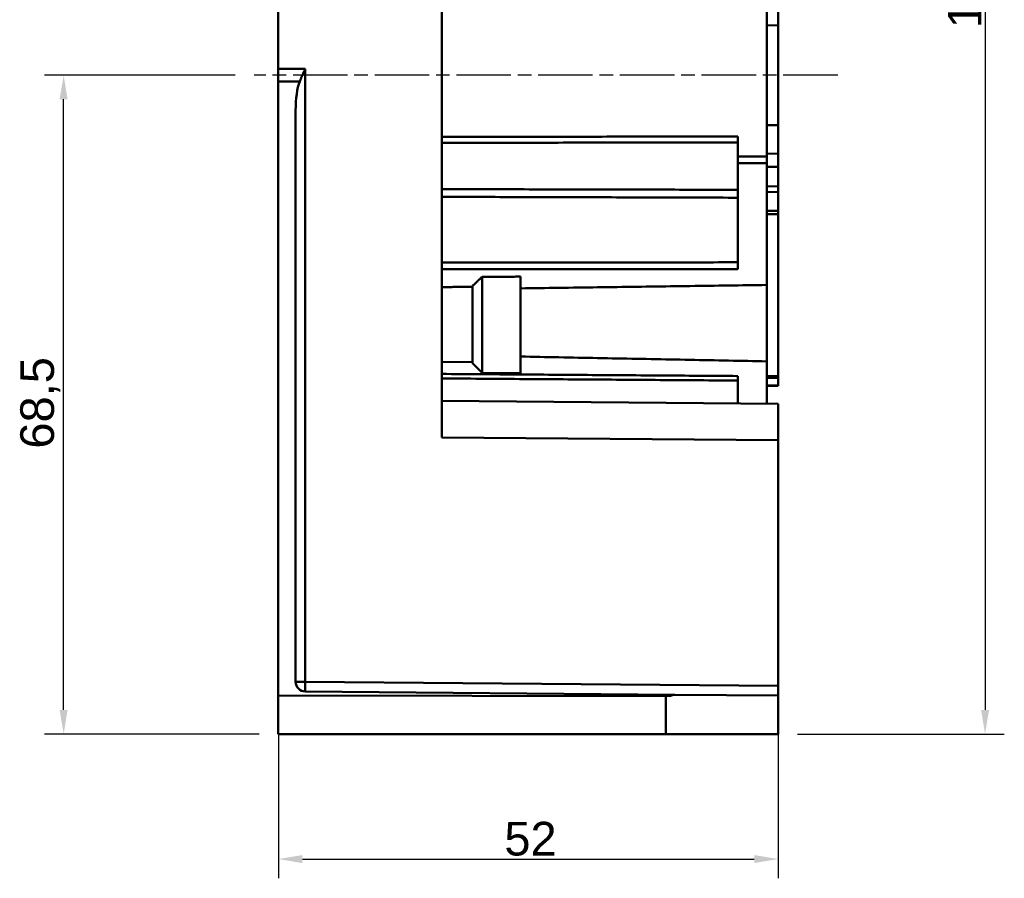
# Model space of a CAD drawing. Header units: millimetres. Extents: x 50 to 454, y 72 to 392.
# Tile 23 of 26: x 313 to 415, y 209 to 298. Entities that reach past the tile are written whole.
import ezdxf

# ---------------------------------------------------------------- set-up
doc = ezdxf.new("R2010")
doc.units = ezdxf.units.MM
doc.linetypes.add('CHAIN', pattern=[0.3543, 0.2362, -0.0295, 0.0591, -0.0295])
doc.linetypes.add('LONG_DASH_DOTTED', pattern=[0.3001, 0.2362, -0.0295, 0.0049, -0.0295])
for name, color, linetype, lineweight in [('Arêtes tangentes visibles(GABARIT)', 7, 'Continuous', 50), ('Arêtes visibles(GABARIT)', 7, 'Continuous', 50), ('Cotes(GABARIT)', 7, 'Continuous', 25), ('Ligne de centre(GABARIT)', 7, 'LONG_DASH_DOTTED', 25)]:
    doc.layers.add(name, color=color, linetype=linetype, lineweight=lineweight)
doc.styles.add('Courant-BSI', font='arial.ttf')
doc.dimstyles.new('MS-Relais', dxfattribs={"dimtxt": 3.5, "dimasz": 2.5, "dimexe": 2, "dimexo": 2, "dimgap": 0.3, "dimtad": 1, "dimtoh": 1, "dimrnd": 1e-08, "dimtxsty": 'Courant-BSI', "dimcen": 0.09, "dimdle": 6, "dimclrd": 7, "dimclre": 7, "dimclrt": 7, "dimazin": 2, "dimtfac": 0.571429, "dimtmove": 0, "dimatfit": 3, "dimfxl": 1, "dimtolj": 1, "dimlwd": 25, "dimlwe": 25, "dimarcsym": 0})

# ---------------------------------------------------------------- blocks, each defined once
blk = doc.blocks.new('*D19')
at = {"layer": 'Cotes(GABARIT)', "color": 7, "linetype": 'Continuous', "lineweight": 25}
for p, q in [((339.69, 290.8), (339.69, 208.63)), ((391.69, 226.63), (391.69, 208.63)), ((342.19, 210.63), (389.19, 210.63))]:
    blk.add_line(p, q, dxfattribs=at)
at = {"layer": 'Cotes(GABARIT)', "color": 7, "linetype": 'Continuous'}
for points in [[(342.19, 211.05), (342.19, 210.21), (339.69, 210.63)], [(389.19, 211.05), (389.19, 210.21), (391.69, 210.63)]]:
    blk.add_solid(points, dxfattribs=at)
at = {"layer": 'Defpoints', "color": 0, "linetype": 'Continuous'}
for p in [(339.69, 292.8), (391.69, 228.63), (391.69, 210.63)]:
    blk.add_point(p, dxfattribs=at)
at = {"layer": 'Cotes(GABARIT)', "color": 7, "linetype": 'Continuous', "lineweight": 25, "insert": (363.2, 214.5), "char_height": 3.5, "attachment_point": 1, "style": 'Courant-BSI'}
blk.add_mtext('\\A1;52', dxfattribs=at)
blk = doc.blocks.new('*D31')
at = {"layer": 'Cotes(GABARIT)', "color": 7, "linetype": 'Continuous', "lineweight": 25}
for p, q in [((387.63, 377.78), (415.2, 377.78)), ((413.2, 375.28), (413.2, 226.13)), ((393.69, 223.63), (415.2, 223.63))]:
    blk.add_line(p, q, dxfattribs=at)
at = {"layer": 'Cotes(GABARIT)', "color": 7, "linetype": 'Continuous'}
for points in [[(412.79, 375.28), (413.62, 375.28), (413.2, 377.78)], [(412.79, 226.13), (413.62, 226.13), (413.2, 223.63)]]:
    blk.add_solid(points, dxfattribs=at)
at = {"layer": 'Defpoints', "color": 0, "linetype": 'Continuous'}
for p in [(385.63, 377.78), (391.69, 223.63), (413.2, 223.63)]:
    blk.add_point(p, dxfattribs=at)
at = {"layer": 'Cotes(GABARIT)', "color": 7, "linetype": 'Continuous', "lineweight": 25, "insert": (409.33, 297.01), "char_height": 3.5, "attachment_point": 1, "rotation": 90, "style": 'Courant-BSI'}
blk.add_mtext('\\A1;154', dxfattribs=at)
blk = doc.blocks.new('*D33')
at = {"layer": 'Cotes(GABARIT)', "color": 7, "linetype": 'Continuous', "lineweight": 25}
for p, q in [((335.19, 292.13), (315.36, 292.13)), ((317.36, 226.13), (317.36, 289.63)), ((337.69, 223.63), (315.36, 223.63))]:
    blk.add_line(p, q, dxfattribs=at)
at = {"layer": 'Cotes(GABARIT)', "color": 7, "linetype": 'Continuous'}
for points in [[(316.94, 289.63), (317.77, 289.63), (317.36, 292.13)], [(316.94, 226.13), (317.77, 226.13), (317.36, 223.63)]]:
    blk.add_solid(points, dxfattribs=at)
at = {"layer": 'Defpoints', "color": 0, "linetype": 'Continuous'}
for p in [(317.36, 292.13), (337.19, 292.13), (339.69, 223.63)]:
    blk.add_point(p, dxfattribs=at)
at = {"layer": 'Cotes(GABARIT)', "color": 7, "linetype": 'Continuous', "lineweight": 25, "insert": (312.85, 253.31), "char_height": 3.5, "attachment_point": 1, "rotation": 90, "style": 'Courant-BSI'}
blk.add_mtext('\\A1;68,5', dxfattribs=at)

msp = doc.modelspace()

# ---------------------------------------------------------------- linework, layer by layer
at = {"layer": 'Arêtes tangentes visibles(GABARIT)'}
for p, q in [((390.4871, 297.3246), (391.6871, 297.305)), ((342.4784, 292.7923), (339.6871, 292.7956)), ((342.4784, 229.0588), (342.4784, 292.7923)), ((339.6871, 291.4864), (341.9156, 291.4838)), ((391.6871, 286.9537), (390.4871, 286.9341)), ((390.4871, 283.6982), (387.4871, 283.6913)), ((390.4871, 283.9714), (391.6871, 283.9909)), ((387.4871, 282.9948), (390.4871, 283.0013)), ((391.6871, 282.6219), (390.4871, 282.6014)), ((390.4871, 282.5828), (391.6871, 282.6033)), ((391.6871, 280.5969), (390.4871, 280.5793)), ((390.4871, 279.9867), (391.6871, 280.0044)), ((391.6871, 278.0334), (390.4871, 278.0215)), ((390.4871, 277.6908), (391.6871, 277.7027)), ((391.6871, 260.8744), (390.4871, 260.8567)), ((390.4871, 260.64), (391.6871, 260.6577)), ((391.6871, 259.9055), (390.4871, 259.8845)), ((356.6871, 254.4779), (391.6871, 254.1724)), ((342.4784, 229.0588), (341.4871, 229.0588)), ((391.6871, 228.6293), (342.4784, 229.0588)), ((379.9901, 227.5825), (379.9901, 223.6294))]:
    msp.add_line(p, q, dxfattribs=at)
at = {"layer": 'Arêtes tangentes visibles(GABARIT)', "flags": 128}
for points in [[(387.4871, 285.764), (386.9822, 285.7633), (386.4773, 285.7627), (385.9724, 285.7621), (385.4674, 285.7615), (384.9625, 285.7608), (384.4576, 285.7602), (383.9527, 285.7596), (383.4478, 285.759), (382.9428, 285.7583), (382.4379, 285.7577), (381.933, 285.7571), (381.4281, 285.7565), (380.9232, 285.7558), (380.4183, 285.7552), (379.9133, 285.7546), (379.4084, 285.754), (378.9035, 285.7533), (378.3986, 285.7527), (377.8937, 285.7521), (377.3887, 285.7515), (376.8838, 285.7508), (376.3789, 285.7502), (375.874, 285.7496), (375.3691, 285.749), (374.8642, 285.7483), (374.3592, 285.7477), (373.8543, 285.7471), (373.3494, 285.7465), (372.8445, 285.7459), (372.3396, 285.7452), (371.8346, 285.7446), (371.3297, 285.744), (370.8248, 285.7434), (370.3199, 285.7427), (369.815, 285.7421), (369.3101, 285.7415), (368.8051, 285.7409), (368.3002, 285.7402), (367.7953, 285.7396), (367.2904, 285.739), (366.7855, 285.7384), (366.2805, 285.7377), (365.7756, 285.7371), (365.2707, 285.7365), (364.7658, 285.7359), (364.2609, 285.7352), (363.756, 285.7346), (363.251, 285.734), (362.7461, 285.7334), (362.2412, 285.7327), (361.7363, 285.7321), (361.2314, 285.7315), (360.7264, 285.7309), (360.2215, 285.7303), (359.7166, 285.7296), (359.2117, 285.729), (358.7068, 285.7284), (358.2019, 285.7278), (357.6969, 285.7271), (357.192, 285.7265), (356.6871, 285.7259)], [(356.6871, 285.1123), (357.192, 285.1128), (357.6969, 285.1132), (358.2019, 285.1136), (358.7068, 285.1141), (359.2117, 285.1145), (359.7166, 285.115), (360.2215, 285.1154), (360.7264, 285.1159), (361.2314, 285.1163), (361.7363, 285.1168), (362.2412, 285.1172), (362.7461, 285.1177), (363.251, 285.1181), (363.756, 285.1185), (364.2609, 285.119), (364.7658, 285.1194), (365.2707, 285.1199), (365.7756, 285.1203), (366.2805, 285.1208), (366.7855, 285.1212), (367.2904, 285.1217), (367.7953, 285.1221), (368.3002, 285.1225), (368.8051, 285.123), (369.3101, 285.1234), (369.815, 285.1239), (370.3199, 285.1243), (370.8248, 285.1248), (371.3297, 285.1252), (371.8346, 285.1257), (372.3396, 285.1261), (372.8445, 285.1265), (373.3494, 285.127), (373.8543, 285.1274), (374.3592, 285.1279), (374.8642, 285.1283), (375.3691, 285.1288), (375.874, 285.1292), (376.3789, 285.1296), (376.8838, 285.1301), (377.3887, 285.1305), (377.8937, 285.131), (378.3986, 285.1314), (378.9035, 285.1319), (379.4084, 285.1323), (379.9133, 285.1327), (380.4183, 285.1332), (380.9232, 285.1336), (381.4281, 285.1341), (381.933, 285.1345), (382.4379, 285.135), (382.9428, 285.1354), (383.4478, 285.1358), (383.9527, 285.1363), (384.4576, 285.1367), (384.9625, 285.1372), (385.4674, 285.1376), (385.9724, 285.1381), (386.4773, 285.1385), (386.9822, 285.1389), (387.4871, 285.1394)], [(387.4871, 280.2213), (386.9822, 280.2224), (386.4773, 280.2236), (385.9724, 280.2247), (385.4674, 280.2258), (384.9625, 280.2269), (384.4576, 280.2281), (383.9527, 280.2292), (383.4478, 280.2303), (382.9428, 280.2314), (382.4379, 280.2326), (381.933, 280.2337), (381.4281, 280.2348), (380.9232, 280.2359), (380.4183, 280.237), (379.9133, 280.2382), (379.4084, 280.2393), (378.9035, 280.2404), (378.3986, 280.2415), (377.8937, 280.2426), (377.3887, 280.2438), (376.8838, 280.2449), (376.3789, 280.246), (375.874, 280.2471), (375.3691, 280.2482), (374.8642, 280.2494), (374.3592, 280.2505), (373.8543, 280.2516), (373.3494, 280.2527), (372.8445, 280.2538), (372.3396, 280.255), (371.8346, 280.2561), (371.3297, 280.2572), (370.8248, 280.2583), (370.3199, 280.2594), (369.815, 280.2605), (369.3101, 280.2616), (368.8051, 280.2628), (368.3002, 280.2639), (367.7953, 280.265), (367.2904, 280.2661), (366.7855, 280.2672), (366.2805, 280.2683), (365.7756, 280.2694), (365.2707, 280.2706), (364.7658, 280.2717), (364.2609, 280.2728), (363.756, 280.2739), (363.251, 280.275), (362.7461, 280.2761), (362.2412, 280.2772), (361.7363, 280.2783), (361.2314, 280.2795), (360.7264, 280.2806), (360.2215, 280.2817), (359.7166, 280.2828), (359.2117, 280.2839), (358.7068, 280.285), (358.2019, 280.2861), (357.6969, 280.2872), (357.192, 280.2883), (356.6871, 280.2894)], [(356.6871, 279.4901), (357.192, 279.4887), (357.6969, 279.4872), (358.2019, 279.4858), (358.7068, 279.4843), (359.2117, 279.4829), (359.7166, 279.4814), (360.2215, 279.48), (360.7264, 279.4785), (361.2314, 279.4771), (361.7363, 279.4756), (362.2412, 279.4742), (362.7461, 279.4727), (363.251, 279.4713), (363.756, 279.4698), (364.2609, 279.4684), (364.7658, 279.4669), (365.2707, 279.4654), (365.7756, 279.464), (366.2805, 279.4625), (366.7855, 279.4611), (367.2904, 279.4596), (367.7953, 279.4581), (368.3002, 279.4567), (368.8051, 279.4552), (369.3101, 279.4538), (369.815, 279.4523), (370.3199, 279.4508), (370.8248, 279.4494), (371.3297, 279.4479), (371.8346, 279.4464), (372.3396, 279.445), (372.8445, 279.4435), (373.3494, 279.442), (373.8543, 279.4406), (374.3592, 279.4391), (374.8642, 279.4376), (375.3691, 279.4362), (375.874, 279.4347), (376.3789, 279.4332), (376.8838, 279.4317), (377.3887, 279.4303), (377.8937, 279.4288), (378.3986, 279.4273), (378.9035, 279.4258), (379.4084, 279.4244), (379.9133, 279.4229), (380.4183, 279.4214), (380.9232, 279.4199), (381.4281, 279.4185), (381.933, 279.417), (382.4379, 279.4155), (382.9428, 279.414), (383.4478, 279.4125), (383.9527, 279.4111), (384.4576, 279.4096), (384.9625, 279.4081), (385.4674, 279.4066), (385.9724, 279.4051), (386.4773, 279.4037), (386.9822, 279.4022), (387.4871, 279.4007)], [(387.4871, 272.6821), (386.9822, 272.6816), (386.4773, 272.6811), (385.9724, 272.6806), (385.4674, 272.6801), (384.9625, 272.6796), (384.4576, 272.6791), (383.9527, 272.6786), (383.4478, 272.6782), (382.9428, 272.6777), (382.4379, 272.6772), (381.933, 272.6767), (381.4281, 272.6762), (380.9232, 272.6758), (380.4183, 272.6753), (379.9133, 272.6748), (379.4084, 272.6743), (378.9035, 272.6738), (378.3986, 272.6734), (377.8937, 272.6729), (377.3887, 272.6724), (376.8838, 272.6719), (376.3789, 272.6715), (375.874, 272.671), (375.3691, 272.6705), (374.8642, 272.67), (374.3592, 272.6696), (373.8543, 272.6691), (373.3494, 272.6686), (372.8445, 272.6682), (372.3396, 272.6677), (371.8346, 272.6672), (371.3297, 272.6668), (370.8248, 272.6663), (370.3199, 272.6658), (369.815, 272.6654), (369.3101, 272.6649), (368.8051, 272.6644), (368.3002, 272.664), (367.7953, 272.6635), (367.2904, 272.6631), (366.7855, 272.6626), (366.2805, 272.6621), (365.7756, 272.6617), (365.2707, 272.6612), (364.7658, 272.6608), (364.2609, 272.6603), (363.756, 272.6599), (363.251, 272.6594), (362.7461, 272.659), (362.2412, 272.6585), (361.7363, 272.6581), (361.2314, 272.6576), (360.7264, 272.6571), (360.2215, 272.6567), (359.7166, 272.6562), (359.2117, 272.6558), (358.7068, 272.6554), (358.2019, 272.6549), (357.6969, 272.6545), (357.192, 272.654), (356.6871, 272.6536)], [(356.6871, 271.9549), (357.192, 271.9552), (357.6969, 271.9555), (358.2019, 271.9558), (358.7068, 271.956), (359.2117, 271.9563), (359.7166, 271.9566), (360.2215, 271.9568), (360.7264, 271.9571), (361.2314, 271.9574), (361.7363, 271.9577), (362.2412, 271.9579), (362.7461, 271.9582), (363.251, 271.9585), (363.756, 271.9588), (364.2609, 271.9591), (364.7658, 271.9593), (365.2707, 271.9596), (365.7756, 271.9599), (366.2805, 271.9602), (366.7855, 271.9605), (367.2904, 271.9607), (367.7953, 271.961), (368.3002, 271.9613), (368.8051, 271.9616), (369.3101, 271.9619), (369.815, 271.9622), (370.3199, 271.9624), (370.8248, 271.9627), (371.3297, 271.963), (371.8346, 271.9633), (372.3396, 271.9636), (372.8445, 271.9639), (373.3494, 271.9642), (373.8543, 271.9645), (374.3592, 271.9648), (374.8642, 271.965), (375.3691, 271.9653), (375.874, 271.9656), (376.3789, 271.9659), (376.8838, 271.9662), (377.3887, 271.9665), (377.8937, 271.9668), (378.3986, 271.9671), (378.9035, 271.9674), (379.4084, 271.9677), (379.9133, 271.968), (380.4183, 271.9683), (380.9232, 271.9686), (381.4281, 271.9689), (381.933, 271.9692), (382.4379, 271.9695), (382.9428, 271.9698), (383.4478, 271.9701), (383.9527, 271.9704), (384.4576, 271.9707), (384.9625, 271.971), (385.4674, 271.9713), (385.9724, 271.9716), (386.4773, 271.9719), (386.9822, 271.9722), (387.4871, 271.9725)], [(387.4871, 260.8576), (386.9822, 260.8612), (386.4773, 260.8647), (385.9724, 260.8683), (385.4674, 260.8718), (384.9625, 260.8754), (384.4576, 260.8789), (383.9527, 260.8825), (383.4478, 260.886), (382.9428, 260.8896), (382.4379, 260.8931), (381.933, 260.8967), (381.4281, 260.9002), (380.9232, 260.9037), (380.4183, 260.9073), (379.9133, 260.9108), (379.4084, 260.9144), (378.9035, 260.9179), (378.3986, 260.9215), (377.8937, 260.925), (377.3887, 260.9285), (376.8838, 260.9321), (376.3789, 260.9356), (375.874, 260.9391), (375.3691, 260.9427), (374.8642, 260.9462), (374.3592, 260.9498), (373.8543, 260.9533), (373.3494, 260.9568), (372.8445, 260.9604), (372.3396, 260.9639), (371.8346, 260.9674), (371.3297, 260.971), (370.8248, 260.9745), (370.3199, 260.978), (369.815, 260.9816), (369.3101, 260.9851), (368.8051, 260.9886), (368.3002, 260.9921), (367.7953, 260.9957), (367.2904, 260.9992), (366.7855, 261.0027), (366.2805, 261.0063), (365.7756, 261.0098), (365.2707, 261.0133), (364.7658, 261.0168), (364.2609, 261.0204), (363.756, 261.0239), (363.251, 261.0274), (362.7461, 261.0309), (362.2412, 261.0345), (361.7363, 261.038), (361.2314, 261.0415), (360.7264, 261.045), (360.2215, 261.0486), (359.7166, 261.0521), (359.2117, 261.0556), (358.7068, 261.0591), (358.2019, 261.0626), (357.6969, 261.0662), (357.192, 261.0697), (356.6871, 261.0732)], [(356.6871, 260.6051), (357.192, 260.6015), (357.6969, 260.598), (358.2019, 260.5944), (358.7068, 260.5908), (359.2117, 260.5872), (359.7166, 260.5836), (360.2215, 260.5801), (360.7264, 260.5765), (361.2314, 260.5729), (361.7363, 260.5693), (362.2412, 260.5657), (362.7461, 260.5622), (363.251, 260.5586), (363.756, 260.555), (364.2609, 260.5514), (364.7658, 260.5478), (365.2707, 260.5443), (365.7756, 260.5407), (366.2805, 260.5371), (366.7855, 260.5335), (367.2904, 260.5299), (367.7953, 260.5263), (368.3002, 260.5227), (368.8051, 260.5192), (369.3101, 260.5156), (369.815, 260.512), (370.3199, 260.5084), (370.8248, 260.5048), (371.3297, 260.5012), (371.8346, 260.4976), (372.3396, 260.494), (372.8445, 260.4904), (373.3494, 260.4868), (373.8543, 260.4833), (374.3592, 260.4797), (374.8642, 260.4761), (375.3691, 260.4725), (375.874, 260.4689), (376.3789, 260.4653), (376.8838, 260.4617), (377.3887, 260.4581), (377.8937, 260.4545), (378.3986, 260.4509), (378.9035, 260.4473), (379.4084, 260.4437), (379.9133, 260.4401), (380.4183, 260.4365), (380.9232, 260.4329), (381.4281, 260.4293), (381.933, 260.4257), (382.4379, 260.4221), (382.9428, 260.4185), (383.4478, 260.4149), (383.9527, 260.4113), (384.4576, 260.4077), (384.9625, 260.4041), (385.4674, 260.4005), (385.9724, 260.3969), (386.4773, 260.3933), (386.9822, 260.3897), (387.4871, 260.386)]]:
    msp.add_lwpolyline(points, dxfattribs=at)
at = {"layer": 'Arêtes tangentes visibles(GABARIT)'}
msp.add_ellipse((342.4871, 229.0588), major_axis=(-0.0087, -1), ratio=0.0087262, start_param=4.71246513, end_param=6.28318531, dxfattribs=at)
at = {"layer": 'Arêtes visibles(GABARIT)'}
for p, q in [((339.6871, 292.7956), (339.6871, 339.6301)), ((356.6871, 254.4779), (356.6871, 339.4818)), ((390.4871, 283.6982), (390.4871, 300.5605)), ((391.6871, 300.2678), (391.6871, 297.305)), ((391.6871, 297.305), (391.6871, 286.9537)), ((339.6871, 292.7956), (339.6871, 291.4864)), ((339.6871, 291.4864), (339.6871, 227.6294)), ((341.4871, 229.0588), (341.4871, 288.4736)), ((391.6871, 286.9537), (391.6871, 283.9909)), ((387.4871, 285.764), (387.4871, 283.6913)), ((390.4871, 283.0013), (390.4871, 283.6982)), ((391.6871, 283.9909), (391.6871, 282.6219)), ((387.4871, 283.6913), (387.4871, 282.9948)), ((387.4871, 282.9948), (387.4871, 271.9725)), ((390.4871, 283.0013), (390.4871, 270.3242)), ((391.6871, 282.6033), (391.6871, 282.6219)), ((391.6871, 282.6033), (391.6871, 280.5969)), ((391.6871, 280.0044), (391.6871, 280.5969)), ((391.6871, 278.0334), (391.6871, 280.0044)), ((391.6871, 278.0334), (391.6871, 277.7027)), ((391.6871, 277.7027), (391.6871, 260.8744)), ((360.8871, 271.1702), (360.8871, 261.195)), ((364.8871, 271.1928), (364.8871, 261.1601)), ((359.8871, 262.2037), (359.8871, 270.2164)), ((390.4871, 262.385), (390.4871, 270.3242)), ((356.6871, 262.3262), (359.8871, 262.2982)), ((359.8871, 262.2037), (360.8871, 261.195)), ((390.4871, 262.385), (390.4871, 257.9827)), ((360.8871, 261.195), (364.8871, 261.1601)), ((387.4871, 260.8576), (387.4871, 258.0089)), ((391.6871, 260.8744), (391.6871, 260.6577)), ((391.6871, 260.6577), (391.6871, 259.9055)), ((390.4871, 259.8084), (391.6871, 259.8294)), ((391.6871, 259.9055), (391.6871, 259.8294)), ((391.6871, 257.9723), (356.6871, 258.2777)), ((391.6871, 257.9723), (391.6871, 254.1724)), ((391.6871, 254.1724), (391.6871, 228.6293)), ((391.6871, 227.6294), (391.6871, 228.6293)), ((339.6871, 223.6294), (339.6871, 227.6294)), ((379.9901, 227.5825), (339.6871, 227.6294)), ((342.4784, 228.0588), (380.9416, 227.7231)), ((380.9416, 227.7231), (391.6871, 227.6294)), ((391.6871, 223.6294), (391.6871, 227.6294)), ((339.6871, 223.6294), (379.9901, 223.6294)), ((391.6871, 223.6294), (379.9901, 223.6294))]:
    msp.add_line(p, q, dxfattribs=at)
at = {"layer": 'Arêtes visibles(GABARIT)', "flags": 128}
for points in [[(341.9161, 291.4841), (341.9377, 291.5382), (341.9596, 291.5926), (341.9818, 291.6473), (342.0043, 291.7022), (342.0271, 291.7574), (342.0502, 291.8128), (342.0735, 291.8683), (342.0971, 291.9239), (342.1207, 291.9795), (342.1446, 292.0352), (342.1685, 292.0908), (342.1926, 292.1464), (342.2167, 292.2018), (342.2408, 292.2571), (342.265, 292.3122), (342.2891, 292.367), (342.3132, 292.4216), (342.3373, 292.4759), (342.3612, 292.5298), (342.385, 292.5832), (342.4086, 292.6363), (342.4321, 292.6888), (342.4554, 292.7409), (342.4784, 292.7923)], [(360.8864, 271.1714), (360.8451, 271.132), (360.8037, 271.0925), (360.7623, 271.053), (360.7209, 271.0135), (360.6794, 270.9739), (360.6378, 270.9343), (360.5962, 270.8947), (360.5546, 270.855), (360.513, 270.8153), (360.4713, 270.7756), (360.4296, 270.7359), (360.3879, 270.6961), (360.3461, 270.6564), (360.3044, 270.6166), (360.2626, 270.5768), (360.2208, 270.537), (360.1789, 270.4971), (360.1371, 270.4573), (360.0952, 270.4175), (360.0534, 270.3776), (360.0115, 270.3378), (359.9697, 270.298), (359.9278, 270.2581), (359.8859, 270.2183)], [(360.8871, 271.1702), (361.0537, 271.1711), (361.2203, 271.1721), (361.3869, 271.173), (361.5535, 271.174), (361.7201, 271.1749), (361.8867, 271.1759), (362.0534, 271.1768), (362.22, 271.1778), (362.3867, 271.1787), (362.5533, 271.1796), (362.72, 271.1806), (362.8866, 271.1815), (363.0533, 271.1825), (363.22, 271.1834), (363.3867, 271.1844), (363.5534, 271.1853), (363.72, 271.1863), (363.8868, 271.1872), (364.0535, 271.1881), (364.2202, 271.1891), (364.3869, 271.19), (364.5536, 271.191), (364.7204, 271.1919), (364.8871, 271.1928)], [(356.6871, 270.1086), (356.8204, 270.1093), (356.9537, 270.1101), (357.087, 270.1109), (357.2202, 270.1116), (357.3535, 270.1124), (357.4868, 270.1132), (357.6202, 270.1139), (357.7535, 270.1147), (357.8868, 270.1155), (358.0201, 270.1163), (358.1534, 270.117), (358.2868, 270.1178), (358.4201, 270.1186), (358.5534, 270.1193), (358.6868, 270.1201), (358.8201, 270.1209), (358.9535, 270.1216), (359.0868, 270.1224), (359.2202, 270.1232), (359.3536, 270.1239), (359.487, 270.1247), (359.6203, 270.1254), (359.7537, 270.1262), (359.8871, 270.127)], [(390.4871, 270.3242), (389.9941, 270.3176), (389.5001, 270.311), (389.0052, 270.3043), (388.5094, 270.2976), (388.0128, 270.2909), (387.5154, 270.2842), (387.0173, 270.2774), (386.5184, 270.2707), (386.0188, 270.2639), (385.5186, 270.2572), (385.0178, 270.2504), (384.5163, 270.2436), (384.0144, 270.2368), (383.5119, 270.23), (383.0089, 270.2232), (382.5056, 270.2163), (382.0018, 270.2095), (381.4976, 270.2026), (380.9931, 270.1958), (380.4883, 270.1889), (379.9832, 270.182), (379.478, 270.1752), (378.9725, 270.1683), (378.4669, 270.1614), (377.9611, 270.1545), (377.4553, 270.1476), (376.9494, 270.1407), (376.4435, 270.1337), (375.9377, 270.1268), (375.4319, 270.1199), (374.9261, 270.113), (374.4206, 270.1061), (373.9152, 270.0991), (373.41, 270.0922), (372.905, 270.0853), (372.4003, 270.0783), (371.8959, 270.0714), (371.3919, 270.0645), (370.8882, 270.0575), (370.385, 270.0506), (369.8822, 270.0437), (369.3799, 270.0368), (368.8781, 270.0298), (368.3769, 270.0229), (367.8763, 270.016), (367.3763, 270.0091), (366.877, 270.0022), (366.3784, 269.9953), (365.8805, 269.9884), (365.3834, 269.9815), (364.8871, 269.9746)], [(364.8871, 262.8847), (365.3834, 262.8749), (365.8805, 262.8651), (366.3784, 262.8552), (366.877, 262.8454), (367.3763, 262.8355), (367.8763, 262.8257), (368.3769, 262.8158), (368.8781, 262.8059), (369.3799, 262.7961), (369.8822, 262.7862), (370.385, 262.7763), (370.8882, 262.7664), (371.3919, 262.7565), (371.8959, 262.7466), (372.4003, 262.7367), (372.905, 262.7268), (373.41, 262.717), (373.9152, 262.7071), (374.4206, 262.6972), (374.9261, 262.6873), (375.4319, 262.6774), (375.9377, 262.6675), (376.4435, 262.6576), (376.9494, 262.6477), (377.4553, 262.6378), (377.9611, 262.628), (378.4669, 262.6181), (378.9725, 262.6083), (379.478, 262.5984), (379.9832, 262.5886), (380.4883, 262.5787), (380.9931, 262.5689), (381.4976, 262.5591), (382.0018, 262.5493), (382.5056, 262.5395), (383.0089, 262.5297), (383.5119, 262.52), (384.0144, 262.5102), (384.5163, 262.5005), (385.0178, 262.4908), (385.5186, 262.4811), (386.0188, 262.4714), (386.5184, 262.4617), (387.0173, 262.452), (387.5154, 262.4424), (388.0128, 262.4328), (388.5094, 262.4232), (389.0052, 262.4136), (389.5001, 262.4041), (389.9941, 262.3945), (390.4871, 262.385)]]:
    msp.add_lwpolyline(points, dxfattribs=at)
at = {"layer": 'Arêtes visibles(GABARIT)'}
msp.add_arc((342.4871, 229.0588), 1, 180, 269.5, dxfattribs=at)
for centre, major_axis, start_param, end_param in [((342.4871, 288.4402), (-0.0098, 3.6859), 0.59857795, 1.5610358), ((379.8871, 271.0757), (0.1152, -43.4932), 6.28215143, 6.36290855)]:
    msp.add_ellipse(centre, major_axis=major_axis, ratio=0.27129388, start_param=start_param, end_param=end_param, dxfattribs=at)
at = {"layer": 'Ligne de centre(GABARIT)', "linetype": 'CHAIN', "ltscale": 23.990969}
msp.add_line((397.8835, 292.1294), (337.1871, 292.1294), dxfattribs=at)

# ---------------------------------------------------------------- dimensions: what is measured, and where the dimension line sits
at = {"layer": 'Cotes(GABARIT)', "color": 7, "linetype": 'Continuous', "lineweight": 25}
for base, p1, p2, override, picture, middle in [((413.203, 223.6294), (385.6285, 377.7772), (391.6871, 223.6294), {"dimtoh": 0, "dimdec": 0, "dimtp": 0, "dimtm": 0, "dimtdec": 2, "dimtofl": 0, "dimatfit": 1}, '*D31', (413.203, 300.7033)), ((317.3556, 292.1294), (339.6871, 223.6294), (337.1871, 292.1294), {"dimtoh": 0, "dimdec": 2, "dimtp": 0, "dimtm": 0, "dimtdec": 2, "dimtofl": 0, "dimatfit": 1}, '*D33', (317.3556, 257.8794))]:
    dim = msp.add_linear_dim(base=base, p1=p1, p2=p2, angle=270, dimstyle='MS-Relais', override=override, dxfattribs=at)
    dim.commit()
    dim.dimension.update_dxf_attribs({"geometry": picture, "text_midpoint": middle, "dimtype": 160})
dim = msp.add_linear_dim(base=(391.6871, 210.6293), p1=(339.6871, 292.7956), p2=(391.6871, 228.6293), dimstyle='MS-Relais', override={"dimtoh": 0, "dimdec": 2, "dimtp": 0, "dimtm": 0, "dimtdec": 2, "dimtofl": 0, "dimatfit": 1}, dxfattribs=at)
dim.commit()
dim.dimension.update_dxf_attribs({"geometry": '*D19', "text_midpoint": (365.6871, 210.6293), "dimtype": 160})

doc.saveas('drawing.dxf')
